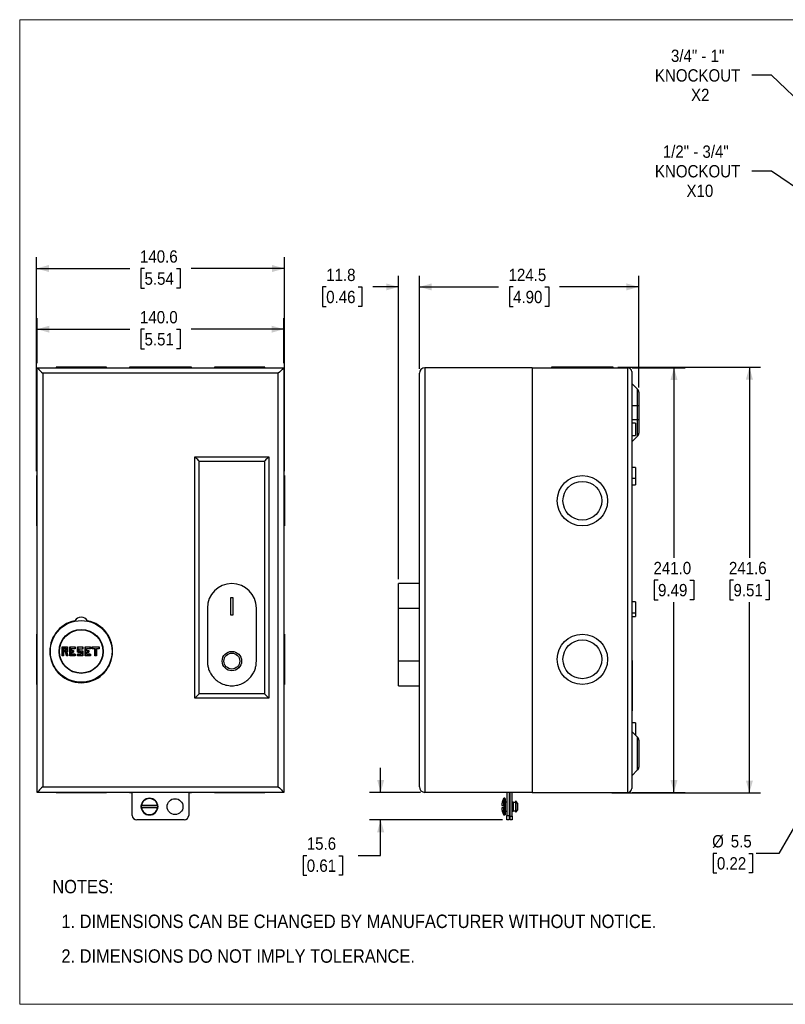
# Model space of a CAD drawing. Header units: millimetres. Extents: x 0 to 864, y 0 to 559.
# Tile 1 of 3: x 0 to 434, y 0 to 559. Entities that reach past the tile are written whole.
import ezdxf

# ---------------------------------------------------------------- set-up
doc = ezdxf.new("R2010")
doc.units = ezdxf.units.MM
doc.header["$LTSCALE"] = 2
doc.linetypes.add('SLD-Solid', pattern=[0])
doc.layers.add('DIMENSIONS', color=140, linetype='SLD-Solid', lineweight=25)
doc.layers.add('TEXT', color=140, linetype='SLD-Solid', lineweight=25)
doc.layers.add('SLD-DEFPOINTS', color=7, linetype='Continuous')
doc.styles.add('SLDTEXTSTYLE0', font='GOTHIC.TTF', dxfattribs={"width": 0.913})
doc.dimstyles.new('SLDDIMSTYLE0', dxfattribs={"dimtxt": 7, "dimasz": 7, "dimexe": 0, "dimexo": 0.0625, "dimgap": 1.75, "dimtad": 0, "dimtih": 1, "dimtoh": 1, "dimdec": 1, "dimrnd": 1e-09, "dimzin": 4, "dimdsep": 46, "dimtxsty": 'SLDTEXTSTYLE0', "dimsah": 1, "dimcen": 0.09, "dimadec": 0, "dimazin": 1, "dimtfac": 1, "dimtdec": 1, "dimtofl": 0, "dimtmove": 0, "dimatfit": 3, "dimfxl": 0, "dimfrac": 2, "dimtolj": 1, "dimtzin": 12, "dimarcsym": 0})
doc.dimstyles.new('SLDDIMSTYLE1', dxfattribs={"dimtxt": 7, "dimasz": 7, "dimexe": 0, "dimexo": 0.0625, "dimgap": 1.75, "dimtad": 0, "dimtih": 1, "dimtoh": 1, "dimdec": 1, "dimrnd": 1e-09, "dimzin": 12, "dimdsep": 46, "dimtxsty": 'SLDTEXTSTYLE0', "dimsah": 1, "dimcen": 0.09, "dimadec": 0, "dimazin": 3, "dimtfac": 1, "dimtdec": 1, "dimtofl": 0, "dimtmove": 0, "dimatfit": 3, "dimfxl": 0, "dimfrac": 2, "dimtolj": 1, "dimtzin": 12, "dimarcsym": 0})
doc.dimstyles.new('SLDDIMSTYLE2', dxfattribs={"dimtxt": 7, "dimasz": 7, "dimexe": 0, "dimexo": 0.0625, "dimgap": 1.75, "dimtad": 0, "dimtih": 1, "dimtoh": 1, "dimdec": 1, "dimrnd": 1e-09, "dimzin": 12, "dimdsep": 46, "dimtxsty": 'SLDTEXTSTYLE0', "dimsah": 1, "dimcen": 0.09, "dimadec": 0, "dimazin": 3, "dimtfac": 1, "dimtdec": 1, "dimtmove": 0, "dimatfit": 0, "dimfxl": 0, "dimfrac": 2, "dimtolj": 1, "dimtzin": 12, "dimarcsym": 0})
doc.dimstyles.new('SLDDIMSTYLE3', dxfattribs={"dimtxt": 7, "dimasz": 7, "dimexe": 0, "dimexo": 0.0625, "dimgap": 1.75, "dimtad": 0, "dimtih": 1, "dimtoh": 1, "dimdec": 1, "dimrnd": 1e-09, "dimzin": 12, "dimdsep": 46, "dimtxsty": 'SLDTEXTSTYLE0', "dimsah": 1, "dimcen": 0, "dimadec": 0, "dimazin": 3, "dimtfac": 1, "dimtdec": 1, "dimtofl": 0, "dimtmove": 0, "dimatfit": 3, "dimfxl": 0, "dimfrac": 2, "dimtolj": 1, "dimtzin": 12, "dimarcsym": 0})
doc.dimstyles.new('SLDDIMSTYLE4', dxfattribs={"dimtxt": 7, "dimasz": 7, "dimexe": 0, "dimexo": 0.0625, "dimgap": 1.75, "dimtad": 0, "dimtih": 1, "dimtoh": 1, "dimdec": 1, "dimrnd": 1e-09, "dimzin": 12, "dimdsep": 46, "dimtxsty": 'SLDTEXTSTYLE0', "dimsah": 1, "dimcen": 0, "dimadec": 0, "dimazin": 3, "dimtfac": 1, "dimtdec": 1, "dimtofl": 0, "dimtmove": 0, "dimatfit": 3, "dimfxl": 0, "dimfrac": 2, "dimtolj": 1, "dimtzin": 12, "dimarcsym": 0})

# ---------------------------------------------------------------- blocks, each defined once
blk = doc.blocks.new('Block2')
at = {"color": 7, "linetype": 'SLD-Solid', "lineweight": 18}
for p, q in [((0, 558.8), (863.6, 558.8)), ((0, 558.8), (0, 0)), ((863.6, 558.8), (863.6, 0)), ((0, 0), (863.6, 0))]:
    blk.add_line(p, q, dxfattribs=at)
blk = doc.blocks.new('SW_NOTE_0_2')
at = {"layer": 'TEXT', "color": 0, "char_height": 7.62, "attachment_point": 1, "style": 'SLDTEXTSTYLE0'}
for s, insert in [('NOTES:', (0, 9.73)), ('  1. DIMENSIONS CAN BE CHANGED BY MANUFACTURER WITHOUT NOTICE.', (0, -9.97)), ('  2. DIMENSIONS DO NOT IMPLY TOLERANCE.', (0, -29.68))]:
    blk.add_mtext(s, dxfattribs=dict(at, insert=insert))
blk = doc.blocks.new('_D')
at = {"layer": 'DIMENSIONS'}
for p, q in [((9.89, 363.83), (9.89, 389.5)), ((149.89, 363.83), (149.89, 389.5)), ((9.89, 383.15), (62.57, 383.15)), ((70.84, 383.1), (68.71, 383.1)), ((68.71, 383.1), (68.71, 371.99)), ((88.94, 383.1), (91.08, 383.1)), ((91.08, 383.1), (91.08, 371.99)), ((149.89, 383.15), (97.22, 383.15)), ((68.71, 371.99), (70.84, 371.99)), ((91.08, 371.99), (88.94, 371.99))]:
    blk.add_line(p, q, dxfattribs=at)
for points in [[(9.89, 383.15), (16.89, 381.15), (16.89, 385.15)], [(149.89, 383.15), (142.89, 385.15), (142.89, 381.15)]]:
    blk.add_solid(points, dxfattribs=at)
at = {"layer": 'DIMENSIONS', "char_height": 7, "attachment_point": 1, "style": 'SLDTEXTSTYLE0'}
for s, insert in [('140.0', (68.26, 393.46)), ('5.51', (70.84, 380.93))]:
    blk.add_mtext(s, dxfattribs=dict(at, insert=insert))
blk = doc.blocks.new('_D_1')
at = {"layer": 'DIMENSIONS'}
for p, q in [((9.59, 302.61), (9.59, 423.94)), ((150.19, 302.61), (150.19, 423.94)), ((9.59, 417.59), (62.57, 417.59)), ((70.84, 417.53), (68.71, 417.53)), ((68.71, 417.53), (68.71, 406.42)), ((88.94, 417.53), (91.08, 417.53)), ((91.08, 417.53), (91.08, 406.42)), ((150.19, 417.59), (97.22, 417.59)), ((68.71, 406.42), (70.84, 406.42)), ((91.08, 406.42), (88.94, 406.42))]:
    blk.add_line(p, q, dxfattribs=at)
for points in [[(9.59, 417.59), (16.59, 415.59), (16.59, 419.59)], [(150.19, 417.59), (143.19, 419.59), (143.19, 415.59)]]:
    blk.add_solid(points, dxfattribs=at)
at = {"layer": 'DIMENSIONS', "char_height": 7, "attachment_point": 1, "style": 'SLDTEXTSTYLE0'}
for s, insert in [('140.6', (68.26, 427.9)), ('5.54', (70.84, 415.36))]:
    blk.add_mtext(s, dxfattribs=dict(at, insert=insert))
blk = doc.blocks.new('_D_2')
at = {"layer": 'DIMENSIONS'}
for p, q in [((214.97, 241.33), (214.97, 413.5)), ((226.77, 360.65), (226.77, 413.5)), ((173.92, 407.1), (171.79, 407.1)), ((171.79, 407.1), (171.79, 395.99)), ((192.02, 407.1), (194.16, 407.1)), ((194.16, 407.1), (194.16, 395.99)), ((214.97, 407.15), (200.3, 407.15)), ((226.77, 407.15), (240.77, 407.15)), ((171.79, 395.99), (173.92, 395.99)), ((194.16, 395.99), (192.02, 395.99))]:
    blk.add_line(p, q, dxfattribs=at)
for points in [[(214.97, 407.15), (207.97, 409.15), (207.97, 405.15)], [(226.77, 407.15), (233.77, 405.15), (233.77, 409.15)]]:
    blk.add_solid(points, dxfattribs=at)
at = {"layer": 'DIMENSIONS', "char_height": 7, "attachment_point": 1, "style": 'SLDTEXTSTYLE0'}
for s, insert in [('11.8', (173.92, 417.46)), ('0.46', (173.92, 404.93))]:
    blk.add_mtext(s, dxfattribs=dict(at, insert=insert))
blk = doc.blocks.new('_D_3')
at = {"layer": 'DIMENSIONS'}
for p, q in [((226.77, 360.65), (226.77, 413.5)), ((351.27, 350.04), (351.27, 413.5)), ((226.77, 407.15), (271.7, 407.15)), ((279.97, 407.1), (277.84, 407.1)), ((277.84, 407.1), (277.84, 395.99)), ((298.07, 407.1), (300.21, 407.1)), ((300.21, 407.1), (300.21, 395.99)), ((351.27, 407.15), (306.35, 407.15)), ((277.84, 395.99), (279.97, 395.99)), ((300.21, 395.99), (298.07, 395.99))]:
    blk.add_line(p, q, dxfattribs=at)
for points in [[(226.77, 407.15), (233.77, 405.15), (233.77, 409.15)], [(351.27, 407.15), (344.27, 409.15), (344.27, 405.15)]]:
    blk.add_solid(points, dxfattribs=at)
at = {"layer": 'DIMENSIONS', "char_height": 7, "attachment_point": 1, "style": 'SLDTEXTSTYLE0'}
for s, insert in [('124.5', (277.39, 417.46)), ('4.90', (279.97, 404.93))]:
    blk.add_mtext(s, dxfattribs=dict(at, insert=insert))
blk = doc.blocks.new('_D_4')
at = {"layer": 'DIMENSIONS'}
for p, q in [((347.61, 361.29), (377.62, 361.29)), ((371.27, 361.29), (371.27, 253.37)), ((362.22, 240.73), (360.09, 240.73)), ((360.09, 240.73), (360.09, 229.62)), ((380.32, 240.73), (382.46, 240.73)), ((382.46, 240.73), (382.46, 229.62)), ((360.09, 229.62), (362.22, 229.62)), ((382.46, 229.62), (380.32, 229.62)), ((371.27, 120.29), (371.27, 228.2)), ((347.61, 120.29), (377.62, 120.29))]:
    blk.add_line(p, q, dxfattribs=at)
for points in [[(371.27, 361.29), (369.27, 354.29), (373.27, 354.29)], [(371.27, 120.29), (373.27, 127.29), (369.27, 127.29)]]:
    blk.add_solid(points, dxfattribs=at)
at = {"layer": 'DIMENSIONS', "char_height": 7, "attachment_point": 1, "style": 'SLDTEXTSTYLE0'}
for s, insert in [('241.0', (359.64, 251.1)), ('9.49', (362.22, 238.56))]:
    blk.add_mtext(s, dxfattribs=dict(at, insert=insert))
blk = doc.blocks.new('_D_5')
at = {"layer": 'DIMENSIONS'}
for p, q in [((339.34, 361.59), (420.43, 361.59)), ((414.08, 361.59), (414.08, 253.37)), ((405.03, 240.73), (402.89, 240.73)), ((402.89, 240.73), (402.89, 229.62)), ((423.13, 240.73), (425.26, 240.73)), ((425.26, 240.73), (425.26, 229.62)), ((402.89, 229.62), (405.03, 229.62)), ((425.26, 229.62), (423.13, 229.62)), ((414.08, 119.99), (414.08, 228.2)), ((336.09, 119.99), (420.43, 119.99))]:
    blk.add_line(p, q, dxfattribs=at)
for points in [[(414.08, 361.59), (412.08, 354.59), (416.08, 354.59)], [(414.08, 119.99), (416.08, 126.99), (412.08, 126.99)]]:
    blk.add_solid(points, dxfattribs=at)
at = {"layer": 'DIMENSIONS', "char_height": 7, "attachment_point": 1, "style": 'SLDTEXTSTYLE0'}
for s, insert in [('241.6', (402.44, 251.1)), ('9.51', (405.03, 238.56))]:
    blk.add_mtext(s, dxfattribs=dict(at, insert=insert))
blk = doc.blocks.new('_D_6')
at = {"layer": 'DIMENSIONS'}
for p, q in [((204.82, 120.29), (204.82, 134.29)), ((227.41, 120.29), (198.47, 120.29)), ((273.93, 104.69), (198.47, 104.69)), ((204.82, 84.4), (204.82, 104.69)), ((162.9, 84.35), (160.77, 84.35)), ((160.77, 84.35), (160.77, 73.24)), ((181.01, 84.35), (183.14, 84.35)), ((183.14, 84.35), (183.14, 73.24)), ((192.12, 84.4), (204.82, 84.4)), ((160.77, 73.24), (162.9, 73.24)), ((183.14, 73.24), (181.01, 73.24))]:
    blk.add_line(p, q, dxfattribs=at)
for points in [[(204.82, 120.29), (206.82, 127.29), (202.82, 127.29)], [(204.82, 104.69), (202.82, 97.69), (206.82, 97.69)]]:
    blk.add_solid(points, dxfattribs=at)
at = {"layer": 'DIMENSIONS', "char_height": 7, "attachment_point": 1, "style": 'SLDTEXTSTYLE0'}
for s, insert in [('15.6', (162.9, 94.71)), ('0.61', (162.9, 82.18))]:
    blk.add_mtext(s, dxfattribs=dict(at, insert=insert))
blk = doc.blocks.new('_D_7')
at = {"layer": 'DIMENSIONS'}
for p, q in [((462.29, 139.91), (430.69, 85.68)), ((395.62, 85.68), (393.49, 85.68)), ((393.49, 85.68), (393.49, 74.56)), ((413.72, 85.68), (415.85, 85.68)), ((415.85, 85.68), (415.85, 74.56)), ((430.69, 85.68), (417.99, 85.68)), ((393.49, 74.56), (395.62, 74.56)), ((415.85, 74.56), (413.72, 74.56))]:
    blk.add_line(p, q, dxfattribs=at)
blk.add_solid([(462.29, 139.91), (457.03, 134.87), (460.49, 132.86)], dxfattribs=at)
at = {"layer": 'DIMENSIONS', "char_height": 7, "attachment_point": 1, "style": 'SLDTEXTSTYLE0'}
for s, insert in [('%%c', (392.93, 96.04)), ('5.5', (403.48, 96.04)), ('0.22', (395.62, 83.5))]:
    blk.add_mtext(s, dxfattribs=dict(at, insert=insert))
blk = doc.blocks.new('_D_12')
at = {"layer": 'DIMENSIONS'}
for p, q in [((426.56, 472.91), (415.45, 472.91)), ((456.06, 452.83), (426.56, 472.91))]:
    blk.add_line(p, q, dxfattribs=at)
blk.add_solid([(456.06, 452.83), (451.4, 458.43), (449.15, 455.12)], dxfattribs=at)
at = {"layer": 'DIMENSIONS', "char_height": 7, "attachment_point": 1, "style": 'SLDTEXTSTYLE0'}
for s, insert in [('1/2" - 3/4"', (364.91, 487.41)), ('KNOCKOUT', (360.45, 476.29)), ('X10', (378.35, 465.18))]:
    blk.add_mtext(s, dxfattribs=dict(at, insert=insert))
blk = doc.blocks.new('_D_13')
at = {"layer": 'DIMENSIONS'}
for p, q in [((426.56, 527.31), (415.45, 527.31)), ((500.2, 456.91), (426.56, 527.31))]:
    blk.add_line(p, q, dxfattribs=at)
blk.add_solid([(500.2, 456.91), (496.52, 463.19), (493.76, 460.3)], dxfattribs=at)
at = {"layer": 'DIMENSIONS', "char_height": 7, "attachment_point": 1, "style": 'SLDTEXTSTYLE0'}
for s, insert in [('3/4" - 1"', (369.54, 541.81)), ('KNOCKOUT', (360.45, 530.69)), ('X2', (380.93, 519.58))]:
    blk.add_mtext(s, dxfattribs=dict(at, insert=insert))

msp = doc.modelspace()

# ---------------------------------------------------------------- linework, layer by layer
at = {"color": 7, "linetype": 'SLD-Solid', "lineweight": 18}
for p, q in [((0, 0), (0, 558.8)), ((0, 558.8), (863.6, 558.8)), ((0, 0), (863.6, 0))]:
    msp.add_line(p, q, dxfattribs=at)
for p, q in [((9.89, 120.29), (9.89, 361.29)), ((9.89, 361.29), (149.89, 361.29)), ((13.07, 358.11), (13.07, 123.46)), ((146.72, 358.11), (13.07, 358.11)), ((20.61, 361.59), (20.61, 361.29)), ((49.17, 361.59), (20.61, 361.59)), ((49.17, 361.29), (49.17, 361.59)), ((62.36, 361.59), (62.36, 361.29)), ((97.42, 361.59), (62.36, 361.59)), ((97.42, 361.29), (97.42, 361.59)), ((110.61, 361.59), (110.61, 361.29)), ((139.17, 361.59), (110.61, 361.59)), ((139.17, 361.29), (139.17, 361.59)), ((146.72, 123.46), (146.72, 358.11)), ((149.89, 361.29), (149.89, 120.29)), ((226.77, 123.46), (226.77, 358.11)), ((229.95, 361.29), (229.95, 120.29)), ((290.77, 361.29), (229.95, 361.29)), ((290.77, 361.29), (290.77, 120.29)), ((290.77, 361.29), (345.07, 361.29)), ((301.75, 361.59), (301.75, 361.29)), ((304.99, 361.59), (301.75, 361.59)), ((304.99, 361.59), (304.99, 361.29)), ((319.27, 361.59), (304.99, 361.59)), ((333.55, 361.59), (319.27, 361.59)), ((333.55, 361.29), (333.55, 361.59)), ((336.8, 361.59), (333.55, 361.59)), ((336.8, 361.29), (336.8, 361.59)), ((345.07, 120.29), (345.07, 361.29)), ((347.27, 359.09), (347.27, 122.49)), ((350.63, 349.06), (347.27, 352.41)), ((350.63, 339.79), (350.63, 349.06)), ((351.27, 347.5), (351.27, 339.79)), ((347.27, 339.79), (350.63, 339.79)), ((350.63, 331.79), (350.63, 339.79)), ((350.63, 339.79), (351.27, 339.79)), ((351.27, 339.79), (351.27, 331.79)), ((350.63, 331.79), (347.27, 331.79)), ((349.37, 329.81), (347.27, 329.81)), ((349.37, 329.81), (349.37, 326.29)), ((351.27, 331.79), (350.63, 331.79)), ((350.63, 322.52), (350.63, 331.79)), ((351.27, 331.79), (351.27, 324.07)), ((349.37, 326.29), (349.37, 322.76)), ((347.27, 322.76), (349.37, 322.76)), ((347.27, 319.16), (350.63, 322.52)), ((99.41, 173.8), (99.41, 310.77)), ((99.41, 310.77), (141.38, 310.77)), ((101.89, 176.29), (101.89, 308.29)), ((101.89, 308.29), (138.89, 308.29)), ((138.89, 308.29), (138.89, 176.29)), ((141.38, 310.77), (141.38, 173.8)), ((349.37, 304.64), (347.27, 304.64)), ((349.37, 304.64), (349.37, 301.59)), ((9.89, 300.07), (9.59, 300.07)), ((9.59, 300.07), (9.59, 271.51)), ((150.19, 300.07), (149.89, 300.07)), ((150.19, 300.07), (150.19, 271.51)), ((347.27, 298.54), (349.37, 298.54)), ((349.37, 301.59), (349.37, 298.54)), ((349.37, 298.54), (349.37, 294.74)), ((347.27, 294.74), (349.37, 294.74)), ((9.59, 271.51), (9.89, 271.51)), ((149.89, 271.51), (150.19, 271.51)), ((226.77, 238.79), (214.97, 238.79)), ((214.97, 224.89), (214.97, 238.79)), ((119.89, 220.79), (119.89, 230.79)), ((119.89, 230.79), (120.89, 230.79)), ((120.89, 230.79), (120.89, 220.79)), ((106.49, 224.89), (106.49, 194.69)), ((134.29, 194.69), (134.29, 224.89)), ((214.97, 194.69), (214.97, 224.89)), ((214.97, 224.89), (226.77, 224.89)), ((349.37, 228.34), (347.27, 228.34)), ((349.37, 228.34), (349.37, 225.29)), ((349.37, 225.29), (349.37, 222.24)), ((120.89, 220.79), (119.89, 220.79)), ((347.27, 222.24), (349.37, 222.24)), ((347.27, 220.04), (349.37, 220.04)), ((349.37, 222.24), (349.37, 220.04)), ((9.89, 210.07), (9.59, 210.07)), ((9.59, 210.07), (9.59, 181.51)), ((150.19, 210.07), (149.89, 210.07)), ((150.19, 210.07), (150.19, 181.51)), ((24.14, 202.79), (27.14, 202.79)), ((24.24, 202.69), (24.14, 202.79)), ((24.14, 197.79), (24.14, 202.79)), ((24.24, 202.69), (24.24, 197.89)), ((27.04, 202.69), (24.24, 202.69)), ((24.94, 202.19), (26.34, 202.19)), ((24.94, 200.79), (24.94, 202.19)), ((24.94, 202.19), (25.04, 202.09)), ((26.24, 202.09), (25.04, 202.09)), ((25.04, 202.09), (25.04, 200.89)), ((26.24, 202.09), (26.34, 202.19)), ((26.24, 200.89), (26.24, 202.09)), ((26.34, 202.19), (26.34, 200.79)), ((27.04, 202.69), (27.14, 202.79)), ((27.04, 200.19), (27.04, 202.69)), ((27.14, 202.79), (27.14, 200.09)), ((28.64, 202.69), (28.54, 202.79)), ((28.54, 202.79), (31.54, 202.79)), ((28.54, 197.79), (28.54, 202.79)), ((31.44, 202.69), (28.64, 202.69)), ((28.64, 202.69), (28.64, 197.89)), ((29.24, 200.69), (29.24, 201.89)), ((29.24, 201.89), (29.34, 201.79)), ((29.24, 201.89), (31.44, 201.89)), ((29.34, 201.79), (29.34, 200.79)), ((31.54, 201.79), (29.34, 201.79)), ((31.44, 202.69), (31.54, 202.79)), ((31.44, 201.89), (31.44, 202.69)), ((31.44, 201.89), (31.54, 201.79)), ((31.54, 202.79), (31.54, 201.79)), ((32.94, 202.69), (32.84, 202.79)), ((32.84, 202.79), (35.84, 202.79)), ((32.84, 199.79), (32.84, 202.79)), ((35.74, 202.69), (32.94, 202.69)), ((32.94, 202.69), (32.94, 199.89)), ((33.54, 201.69), (35.74, 201.69)), ((33.54, 200.49), (33.54, 201.69)), ((33.54, 201.69), (33.64, 201.59)), ((33.64, 201.59), (33.64, 200.59)), ((35.84, 201.59), (33.64, 201.59)), ((35.74, 202.69), (35.84, 202.79)), ((35.74, 201.69), (35.74, 202.69)), ((35.74, 201.69), (35.84, 201.59)), ((35.84, 202.79), (35.84, 201.59)), ((37.14, 197.79), (37.14, 202.79)), ((37.24, 202.69), (37.14, 202.79)), ((37.14, 202.79), (40.14, 202.79)), ((37.24, 202.69), (37.24, 197.89)), ((40.04, 202.69), (37.24, 202.69)), ((37.84, 200.69), (37.84, 201.89)), ((37.84, 201.89), (37.94, 201.79)), ((37.84, 201.89), (40.04, 201.89)), ((37.94, 201.79), (37.94, 200.79)), ((40.14, 201.79), (37.94, 201.79)), ((40.04, 202.69), (40.14, 202.79)), ((40.04, 201.89), (40.04, 202.69)), ((40.04, 201.89), (40.14, 201.79)), ((40.14, 202.79), (40.14, 201.79)), ((41.24, 202.69), (41.14, 202.79)), ((41.14, 202.79), (45.14, 202.79)), ((41.14, 201.79), (41.14, 202.79)), ((41.24, 201.89), (41.14, 201.79)), ((42.64, 201.79), (41.14, 201.79)), ((45.04, 202.69), (41.24, 202.69)), ((41.24, 202.69), (41.24, 201.89)), ((41.24, 201.89), (42.74, 201.89)), ((42.64, 201.79), (42.74, 201.89)), ((42.64, 197.79), (42.64, 201.79)), ((42.74, 201.89), (42.74, 197.89)), ((43.54, 201.89), (45.04, 201.89)), ((43.54, 197.89), (43.54, 201.89)), ((43.54, 201.89), (43.64, 201.79)), ((43.64, 201.79), (43.64, 197.79)), ((45.14, 201.79), (43.64, 201.79)), ((45.04, 202.69), (45.14, 202.79)), ((45.04, 201.89), (45.04, 202.69)), ((45.04, 201.89), (45.14, 201.79)), ((45.14, 202.79), (45.14, 201.79)), ((24.24, 197.89), (24.14, 197.79)), ((24.94, 197.79), (24.14, 197.79)), ((24.24, 197.89), (24.84, 197.89)), ((24.84, 200.19), (26, 200.19)), ((24.84, 197.89), (24.84, 200.19)), ((24.84, 200.19), (24.94, 200.09)), ((24.84, 197.89), (24.94, 197.79)), ((25.04, 200.89), (24.94, 200.79)), ((26.34, 200.79), (24.94, 200.79)), ((25.93, 200.09), (24.94, 200.09)), ((24.94, 200.09), (24.94, 197.79)), ((25.04, 200.89), (26.24, 200.89)), ((26, 200.19), (25.93, 200.09)), ((26.54, 197.79), (25.93, 200.09)), ((26, 200.19), (26.62, 197.89)), ((26.24, 200.89), (26.34, 200.79)), ((26.62, 197.89), (26.54, 197.79)), ((27.34, 197.79), (26.54, 197.79)), ((27.21, 197.89), (26.6, 200.19)), ((26.6, 200.19), (27.04, 200.19)), ((26.73, 200.09), (26.6, 200.19)), ((26.62, 197.89), (27.21, 197.89)), ((27.14, 200.09), (26.73, 200.09)), ((26.73, 200.09), (27.34, 197.79)), ((27.04, 200.19), (27.14, 200.09)), ((27.21, 197.89), (27.34, 197.79)), ((28.64, 197.89), (28.54, 197.79)), ((31.54, 197.79), (28.54, 197.79)), ((28.64, 197.89), (31.44, 197.89)), ((29.24, 200.69), (29.34, 200.79)), ((30.44, 200.69), (29.24, 200.69)), ((29.24, 198.69), (29.24, 199.89)), ((29.24, 199.89), (29.34, 199.79)), ((29.24, 199.89), (30.44, 199.89)), ((29.24, 198.69), (29.34, 198.79)), ((31.44, 198.69), (29.24, 198.69)), ((29.34, 200.79), (30.54, 200.79)), ((29.34, 199.79), (29.34, 198.79)), ((30.54, 199.79), (29.34, 199.79)), ((29.34, 198.79), (31.54, 198.79)), ((30.44, 200.69), (30.54, 200.79)), ((30.44, 199.89), (30.44, 200.69)), ((30.44, 199.89), (30.54, 199.79)), ((30.54, 200.79), (30.54, 199.79)), ((31.44, 198.69), (31.54, 198.79)), ((31.44, 197.89), (31.44, 198.69)), ((31.54, 197.79), (31.44, 197.89)), ((31.54, 198.79), (31.54, 197.79)), ((32.94, 199.89), (32.84, 199.79)), ((34.89, 199.79), (32.84, 199.79)), ((32.94, 198.69), (32.84, 198.79)), ((32.84, 198.79), (34.89, 198.79)), ((32.84, 197.79), (32.84, 198.79)), ((32.94, 197.89), (32.84, 197.79)), ((35.84, 197.79), (32.84, 197.79)), ((32.94, 199.89), (34.99, 199.89)), ((34.99, 198.69), (32.94, 198.69)), ((32.94, 198.69), (32.94, 197.89)), ((32.94, 197.89), (35.74, 197.89)), ((33.54, 200.49), (33.64, 200.59)), ((35.74, 200.49), (33.54, 200.49)), ((33.64, 200.59), (35.84, 200.59)), ((34.89, 199.79), (34.99, 199.89)), ((34.89, 198.79), (34.89, 199.79)), ((34.99, 198.69), (34.89, 198.79)), ((34.99, 199.89), (34.99, 198.69)), ((35.74, 200.49), (35.84, 200.59)), ((35.74, 197.89), (35.74, 200.49)), ((35.74, 197.89), (35.84, 197.79)), ((35.84, 200.59), (35.84, 197.79)), ((37.24, 197.89), (37.14, 197.79)), ((40.14, 197.79), (37.14, 197.79)), ((37.24, 197.89), (40.04, 197.89)), ((37.84, 200.69), (37.94, 200.79)), ((39.04, 200.69), (37.84, 200.69)), ((37.84, 198.69), (37.84, 199.89)), ((37.84, 199.89), (37.94, 199.79)), ((37.84, 199.89), (39.04, 199.89)), ((37.84, 198.69), (37.94, 198.79)), ((40.04, 198.69), (37.84, 198.69)), ((37.94, 200.79), (39.14, 200.79)), ((37.94, 199.79), (37.94, 198.79)), ((39.14, 199.79), (37.94, 199.79)), ((37.94, 198.79), (40.14, 198.79)), ((39.04, 200.69), (39.14, 200.79)), ((39.04, 199.89), (39.04, 200.69)), ((39.04, 199.89), (39.14, 199.79)), ((39.14, 200.79), (39.14, 199.79)), ((40.04, 198.69), (40.14, 198.79)), ((40.04, 197.89), (40.04, 198.69)), ((40.14, 197.79), (40.04, 197.89)), ((40.14, 198.79), (40.14, 197.79)), ((42.74, 197.89), (42.64, 197.79)), ((43.64, 197.79), (42.64, 197.79)), ((42.74, 197.89), (43.54, 197.89)), ((43.54, 197.89), (43.64, 197.79)), ((226.77, 194.69), (214.97, 194.69)), ((347.57, 195.07), (347.27, 195.07)), ((347.57, 195.07), (347.57, 180.79)), ((9.59, 181.51), (9.89, 181.51)), ((149.89, 181.51), (150.19, 181.51)), ((214.97, 180.79), (226.77, 180.79)), ((347.57, 180.79), (347.57, 166.51)), ((141.38, 173.8), (99.41, 173.8)), ((138.89, 176.29), (101.89, 176.29)), ((141.38, 173.8), (138.89, 176.29)), ((347.27, 166.51), (347.57, 166.51)), ((349.37, 159.81), (347.27, 159.81)), ((349.37, 159.81), (349.37, 156.29)), ((350.63, 151.55), (347.27, 154.91)), ((349.37, 156.29), (349.37, 152.81)), ((350.63, 142.29), (350.63, 151.55)), ((351.27, 150), (351.27, 142.29)), ((350.63, 133.02), (350.63, 142.29)), ((351.27, 142.29), (351.27, 134.57)), ((347.27, 129.66), (350.63, 133.02)), ((13.07, 123.46), (146.72, 123.46)), ((149.89, 120.29), (9.89, 120.29)), ((20.61, 120.29), (20.61, 119.99)), ((49.17, 119.99), (20.61, 119.99)), ((49.17, 119.99), (49.17, 120.29)), ((62.36, 120.29), (62.36, 119.99)), ((63.89, 119.99), (62.36, 119.99)), ((63.89, 107.23), (63.89, 120.29)), ((95.89, 120.29), (95.89, 107.23)), ((97.42, 119.99), (95.89, 119.99)), ((97.42, 119.99), (97.42, 120.29)), ((110.61, 120.29), (110.61, 119.99)), ((139.17, 119.99), (110.61, 119.99)), ((139.17, 119.99), (139.17, 120.29)), ((290.77, 120.29), (229.95, 120.29)), ((276.47, 120.29), (276.47, 107.23)), ((277.67, 120.29), (277.67, 107.23)), ((278.29, 106.72), (278.29, 120.29)), ((279.49, 106.72), (279.49, 120.29)), ((290.77, 120.29), (345.07, 120.29)), ((301.75, 120.29), (301.75, 119.99)), ((304.99, 119.99), (301.75, 119.99)), ((304.99, 120.29), (304.99, 119.99)), ((319.27, 119.99), (304.99, 119.99)), ((333.55, 119.99), (319.27, 119.99)), ((333.55, 119.99), (333.55, 120.29)), ((336.8, 119.99), (333.55, 119.99)), ((336.8, 119.99), (336.8, 120.29)), ((78.28, 112.74), (69.01, 112.74)), ((274.45, 116.72), (274.45, 112.77)), ((275.07, 116.94), (275.07, 112.19)), ((275.07, 112.19), (275.07, 107.44)), ((276.47, 114.69), (275.47, 114.69)), ((278.29, 114.69), (277.67, 114.69)), ((279.5, 114.69), (279.49, 114.69)), ((279.57, 114.76), (279.5, 114.69)), ((279.5, 114.69), (279.5, 109.69)), ((279.65, 114.69), (279.57, 114.76)), ((279.57, 114.76), (279.57, 109.61)), ((280.07, 114.69), (279.65, 114.69)), ((279.65, 114.69), (279.65, 109.69)), ((280.07, 114.69), (280.07, 109.69)), ((281.27, 114.57), (280.07, 114.57)), ((281.42, 115.18), (281.27, 114.57)), ((281.27, 114.57), (281.27, 109.81)), ((281.57, 112.19), (281.57, 115.23)), ((281.57, 109.15), (281.57, 112.19)), ((282.42, 114.19), (281.73, 115.18)), ((281.73, 112.19), (281.73, 115.18)), ((281.73, 109.19), (281.73, 112.19)), ((282.42, 114.19), (282.42, 110.19)), ((69.01, 111.64), (78.28, 111.64)), ((274.45, 111.61), (274.45, 107.65)), ((275.47, 109.69), (276.47, 109.69)), ((276.47, 107.23), (277.67, 107.23)), ((276.47, 104.69), (276.47, 107.23)), ((277.67, 109.69), (278.29, 109.69)), ((277.67, 107.23), (277.67, 104.69)), ((278.29, 106.72), (279.49, 106.72)), ((278.29, 104.69), (278.29, 106.72)), ((279.49, 109.69), (279.5, 109.69)), ((279.49, 106.72), (279.49, 104.69)), ((279.5, 109.69), (279.57, 109.61)), ((279.57, 109.61), (279.65, 109.69)), ((279.65, 109.69), (280.07, 109.69)), ((280.07, 109.81), (281.27, 109.81)), ((281.27, 109.81), (281.42, 109.19)), ((281.73, 109.19), (282.42, 110.19)), ((93.35, 104.69), (66.43, 104.69)), ((277.67, 104.69), (276.47, 104.69)), ((279.49, 104.69), (278.29, 104.69))]:
    msp.add_line(p, q)
at = {"flags": 128}
for points in [[(9.89, 361.29), (9.95, 361.23), (10.13, 361.04), (10.43, 360.75), (10.82, 360.36), (11.3, 359.88), (11.85, 359.33), (12.45, 358.73), (13.07, 358.11)], [(149.89, 361.29), (149.83, 361.23), (149.65, 361.04), (149.36, 360.75), (148.96, 360.36), (148.48, 359.88), (147.93, 359.33), (147.34, 358.73), (146.72, 358.11)], [(101.89, 308.29), (101.5, 308.68), (101.04, 309.14), (100.52, 309.65), (99.98, 310.2), (99.41, 310.77)], [(141.38, 310.77), (140.81, 310.2), (140.26, 309.65), (139.75, 309.14), (139.29, 308.68), (138.89, 308.29)], [(101.89, 176.29), (101.5, 175.89), (101.04, 175.43), (100.52, 174.92), (99.98, 174.37), (99.41, 173.8)], [(13.07, 123.46), (12.45, 122.84), (11.85, 122.25), (11.3, 121.7), (10.82, 121.22), (10.43, 120.82), (10.13, 120.53), (9.95, 120.35), (9.89, 120.29)], [(146.72, 123.46), (147.34, 122.84), (147.93, 122.25), (148.48, 121.7), (148.96, 121.22), (149.36, 120.82), (149.65, 120.53), (149.83, 120.35), (149.89, 120.29)]]:
    msp.add_lwpolyline(points, dxfattribs=at)
for centre, radius in [((319.27, 285.79), 14.28), ((319.27, 285.79), 11.01), ((34.89, 200.29), 17.5), ((34.89, 200.29), 12.5), ((34.89, 200.29), 12.3), ((319.27, 195.79), 14.28), ((319.27, 195.79), 11.01), ((120.39, 194.79), 5.5), ((120.39, 194.79), 4.5), ((88.14, 112.19), 4.5)]:
    msp.add_circle(centre, radius)
for centre, radius, start, end in [((229.95, 358.11), 3.18, 90, 180), ((345.07, 359.09), 2.2, 0, 90), ((349.07, 347.5), 2.2, 0, 45), ((349.07, 324.07), 2.2, 315, 0), ((120.39, 224.89), 13.9, 0, 180), ((34.89, 215.44), 4.24, 32.4536, 147.5464), ((34.89, 200.29), 17.79, 101.5936, 78.4064), ((349.07, 150), 2.2, 0, 45), ((349.07, 134.57), 2.2, 315, 0), ((229.95, 123.46), 3.17, 180, 270), ((345.07, 122.49), 2.2, 270, 0), ((73.64, 112.19), 4.75, 0, 180), ((73.64, 112.19), 4.75, 180, 0), ((73.64, 112.19), 4.53, 7.3439, 172.6561), ((66.43, 107.23), 2.54, 180, 270), ((73.64, 112.19), 4.53, 187.3439, 352.6561), ((93.35, 107.23), 2.54, 270, 0)]:
    msp.add_arc(centre, radius, start, end)
for points, knots in [([(31.54, 217.4), (31.48, 217.47), (31.41, 217.57), (31.34, 217.68), (31.32, 217.71), (31.32, 217.71)], [0, 0, 0, 0, 0.7216393, 0.9650306, 1, 1, 1, 1]), ([(38.47, 217.71), (38.46, 217.71), (38.44, 217.68), (38.38, 217.58), (38.31, 217.48), (38.26, 217.42)], [0, 0, 0, 0, 0.036811, 0.293023, 1, 1, 1, 1]), ([(106.49, 194.69), (106.49, 194.11), (106.53, 193.49), (106.7, 192.19), (106.84, 191.51), (107.26, 190.08), (107.53, 189.34), (108.26, 187.85), (108.72, 187.09), (109.83, 185.61), (110.49, 184.88), (112.02, 183.55), (112.89, 182.93), (114.81, 181.91), (115.87, 181.5), (118.08, 180.93), (119.23, 180.79), (121.55, 180.79), (122.71, 180.93), (124.92, 181.5), (125.97, 181.91), (127.9, 182.93), (128.77, 183.55), (130.3, 184.88), (130.96, 185.61), (132.07, 187.09), (132.52, 187.85), (133.25, 189.34), (133.53, 190.08), (133.94, 191.51), (134.08, 192.19), (134.26, 193.49), (134.29, 194.11), (134.29, 194.69)], [0, 0, 0, 0, 0.0625, 0.0625, 0.125, 0.125, 0.1875, 0.1875, 0.25, 0.25, 0.3125, 0.3125, 0.375, 0.375, 0.4375, 0.4375, 0.5, 0.5, 0.5625, 0.5625, 0.625, 0.625, 0.6875, 0.6875, 0.75, 0.75, 0.8125, 0.8125, 0.875, 0.875, 0.9375, 0.9375, 1, 1, 1, 1]), ([(214.97, 180.83), (214.97, 180.83), (214.97, 180.83), (214.97, 181.29), (214.97, 182.13), (214.97, 183.34), (214.97, 184.86), (214.97, 186.67), (214.97, 188.7), (214.97, 190.91), (214.97, 192.93), (214.97, 194.2), (214.97, 194.69)], [0, 0, 0, 0, 0.073896, 0.181276, 0.288656, 0.396036, 0.503416, 0.610796, 0.718176, 0.825555, 0.932935, 1, 1, 1, 1]), ([(69.15, 112.77), (69.85, 112.81), (70.59, 112.84), (72.1, 112.88), (72.87, 112.89), (74.41, 112.89), (75.18, 112.88), (76.7, 112.84), (77.43, 112.81), (78.14, 112.77)], [0, 0, 0, 0, 0.25, 0.25, 0.5, 0.5, 0.75, 0.75, 1, 1, 1, 1]), ([(274.45, 116.72), (274.2, 116.09), (273.7, 114.83), (273.56, 113.48), (273.49, 112.81)], [0, 0, 0, 0, 0.499492, 1, 1, 1, 1]), ([(273.5, 112.89), (273.5, 112.89), (273.49, 112.89), (273.64, 112.87), (273.98, 112.83), (274.29, 112.79), (274.45, 112.77)], [0, 0, 0, 0, 0.064033, 0.4579, 0.727174, 1, 1, 1, 1]), ([(275.07, 116.94), (274.96, 116.93), (274.73, 116.91), (274.55, 116.78), (274.45, 116.72)], [0, 0, 0, 0, 0.5, 1, 1, 1, 1]), ([(275.47, 116.85), (275.4, 116.88), (275.27, 116.93), (275.13, 116.93), (275.07, 116.94)], [0, 0, 0, 0, 0.560003, 1, 1, 1, 1]), ([(275.47, 116.85), (275.47, 116.85), (275.47, 116.94), (275.47, 116.62), (275.47, 115.89), (275.47, 114.67), (275.47, 113.37), (275.47, 112.52), (275.47, 112.19)], [0, 0, 0, 0, 0.004708, 0.219505, 0.434303, 0.6491, 0.863897, 1, 1, 1, 1]), ([(275.47, 112.19), (275.47, 111.83), (275.47, 110.95), (275.47, 109.63), (275.47, 108.46), (275.47, 107.67), (275.47, 107.57), (275.47, 107.53)], [0, 0, 0, 0, 0.146347, 0.360947, 0.575548, 0.790149, 1, 1, 1, 1]), ([(281.57, 115.23), (281.54, 115.22), (281.49, 115.22), (281.44, 115.19), (281.42, 115.18)], [0, 0, 0, 0, 0.5600025, 1, 1, 1, 1]), ([(281.42, 115.18), (281.42, 115.18), (281.42, 115.15), (281.42, 114.97), (281.42, 114.82), (281.42, 114.46), (281.42, 114.32), (281.42, 113.99), (281.42, 113.8), (281.42, 113.39), (281.42, 113.16), (281.42, 112.69), (281.42, 112.44), (281.42, 112.19)], [0, 0, 0, 0, 0.25, 0.25, 0.5, 0.5, 0.625, 0.625, 0.75, 0.75, 0.875, 0.875, 1, 1, 1, 1]), ([(281.42, 112.19), (281.42, 111.94), (281.42, 111.69), (281.42, 111.21), (281.42, 110.98), (281.42, 110.57), (281.42, 110.38), (281.42, 110.05), (281.42, 109.91), (281.42, 109.55), (281.42, 109.4), (281.42, 109.22), (281.42, 109.19), (281.42, 109.19)], [0, 0, 0, 0, 0.125, 0.125, 0.25, 0.25, 0.375, 0.375, 0.5, 0.5, 0.75, 0.75, 1, 1, 1, 1]), ([(281.73, 115.18), (281.7, 115.19), (281.66, 115.22), (281.6, 115.22), (281.57, 115.23)], [0, 0, 0, 0, 0.499996, 1, 1, 1, 1]), ([(78.14, 111.61), (77.43, 111.57), (76.7, 111.53), (75.19, 111.49), (74.42, 111.48), (72.87, 111.48), (72.1, 111.49), (70.59, 111.53), (69.85, 111.57), (69.15, 111.61)], [0, 0, 0, 0, 0.25, 0.25, 0.5, 0.5, 0.75, 0.75, 1, 1, 1, 1]), ([(273.49, 111.56), (273.56, 110.89), (273.7, 109.54), (274.2, 108.28), (274.45, 107.65)], [0, 0, 0, 0, 0.500506, 1, 1, 1, 1]), ([(274.45, 111.61), (274.19, 111.57), (273.72, 111.51), (273.51, 111.48), (273.5, 111.48), (273.5, 111.48)], [0, 0, 0, 0, 0.473459, 0.867539, 1, 1, 1, 1]), ([(274.45, 107.65), (274.55, 107.59), (274.73, 107.47), (274.96, 107.45), (275.07, 107.44)], [0, 0, 0, 0, 0.5, 1, 1, 1, 1]), ([(275.07, 107.44), (275.14, 107.44), (275.28, 107.45), (275.41, 107.5), (275.47, 107.52)], [0, 0, 0, 0, 0.499998, 1, 1, 1, 1]), ([(281.42, 109.19), (281.45, 109.18), (281.49, 109.15), (281.55, 109.15), (281.57, 109.15)], [0, 0, 0, 0, 0.500003, 1, 1, 1, 1]), ([(281.57, 109.15), (281.6, 109.15), (281.66, 109.15), (281.71, 109.18), (281.73, 109.19)], [0, 0, 0, 0, 0.560007, 1, 1, 1, 1])]:
    msp.add_open_spline(points, degree=3, knots=knots)
for points in [[(68.89, 112.19), (68.89, 112.19), (68.92, 112.19), (68.98, 112.19)], [(68.98, 112.19), (68.98, 112.36), (68.99, 112.54), (69.01, 112.74)], [(69.01, 111.64), (68.99, 111.83), (68.98, 112.01), (68.98, 112.19)], [(69.01, 112.74), (69.05, 112.75), (69.09, 112.76), (69.15, 112.77)], [(78.14, 112.77), (78.19, 112.76), (78.24, 112.75), (78.28, 112.74)], [(78.28, 112.74), (78.3, 112.54), (78.31, 112.36), (78.31, 112.19)], [(78.31, 112.19), (78.31, 112.01), (78.3, 111.83), (78.28, 111.64)], [(78.39, 112.19), (78.39, 112.19), (78.36, 112.19), (78.31, 112.19)], [(274.45, 112.77), (274.52, 112.76), (274.59, 112.75), (274.67, 112.74)], [(274.67, 112.74), (274.67, 112.54), (274.67, 112.36), (274.67, 112.19)], [(275.07, 112.19), (274.94, 112.19), (274.8, 112.19), (274.67, 112.19)], [(274.67, 112.19), (274.67, 112.01), (274.67, 111.83), (274.67, 111.64)], [(275.47, 112.19), (275.35, 112.19), (275.21, 112.19), (275.07, 112.19)], [(281.57, 112.19), (281.52, 112.19), (281.47, 112.19), (281.42, 112.19)], [(281.73, 112.19), (281.68, 112.19), (281.63, 112.19), (281.57, 112.19)], [(69.15, 111.61), (69.09, 111.62), (69.05, 111.63), (69.01, 111.64)], [(78.28, 111.64), (78.24, 111.63), (78.19, 111.62), (78.14, 111.61)], [(274.67, 111.64), (274.59, 111.63), (274.52, 111.62), (274.45, 111.61)]]:
    msp.add_open_spline(points, degree=3)

# ---------------------------------------------------------------- block references
at = {"layer": 'SLD-DEFPOINTS'}
msp.add_blockref('Block2', (0, 0), dxfattribs=at)
at = {"layer": 'TEXT'}
msp.add_blockref('SW_NOTE_0_2', (18.52, 60.88), dxfattribs=at)

# ---------------------------------------------------------------- dimensions: what is measured, and where the dimension line sits
at = {"layer": 'DIMENSIONS'}
for p1, p2, text, picture, middle in [((525.54, 432.68), (500.2, 456.91), '3/4" - 1"\\PKNOCKOUT\\PX2', '_D_13', (386.36, 527.31)), ((479.68, 436.77), (456.06, 452.83), '1/2" - 3/4"\\PKNOCKOUT\\PX10', '_D_12', (386.36, 472.91))]:
    dim = msp.add_diameter_dim_2p(p1=p1, p2=p2, text=text, dimstyle='SLDDIMSTYLE4', override={"dimpost": '<>'}, dxfattribs=at)
    dim.commit()
    dim.dimension.update_dxf_attribs({"geometry": picture, "text_midpoint": middle, "dimtype": 163})
for base, p1, p2, dimstyle, picture, middle in [((9.59, 417.59), (150.19, 300.07), (9.59, 300.07), 'SLDDIMSTYLE1', '_D_1', (79.89, 417.59)), ((214.97, 407.15), (226.77, 358.11), (214.97, 238.79), 'SLDDIMSTYLE2', '_D_2', (182.97, 407.15)), ((351.27, 407.15), (226.77, 358.11), (351.27, 347.5), 'SLDDIMSTYLE1', '_D_3', (289.02, 407.15)), ((149.89, 383.15), (9.89, 361.29), (149.89, 361.29), 'SLDDIMSTYLE0', '_D', (79.89, 383.15))]:
    dim = msp.add_linear_dim(base=base, p1=p1, p2=p2, dimstyle=dimstyle, dxfattribs=at)
    dim.commit()
    dim.dimension.update_dxf_attribs({"geometry": picture, "text_midpoint": middle, "dimtype": 160})
for base, p1, p2, dimstyle, picture, middle in [((414.08, 119.99), (336.8, 361.59), (333.55, 119.99), 'SLDDIMSTYLE1', '_D_5', (414.08, 240.79)), ((371.27, 120.29), (345.07, 361.29), (345.07, 120.29), 'SLDDIMSTYLE0', '_D_4', (371.27, 240.79)), ((204.82, 104.69), (229.95, 120.29), (276.47, 104.69), 'SLDDIMSTYLE2', '_D_6', (204.82, 84.4))]:
    dim = msp.add_linear_dim(base=base, p1=p1, p2=p2, angle=90, dimstyle=dimstyle, dxfattribs=at)
    dim.commit()
    dim.dimension.update_dxf_attribs({"geometry": picture, "text_midpoint": middle, "dimtype": 160})
dim = msp.add_diameter_dim_2p(p1=(465.05, 144.66), p2=(462.29, 139.91), dimstyle='SLDDIMSTYLE3', dxfattribs=at)
dim.commit()
dim.dimension.update_dxf_attribs({"geometry": '_D_7', "text_midpoint": (404.67, 85.68), "dimtype": 163})

doc.saveas('drawing.dxf')
